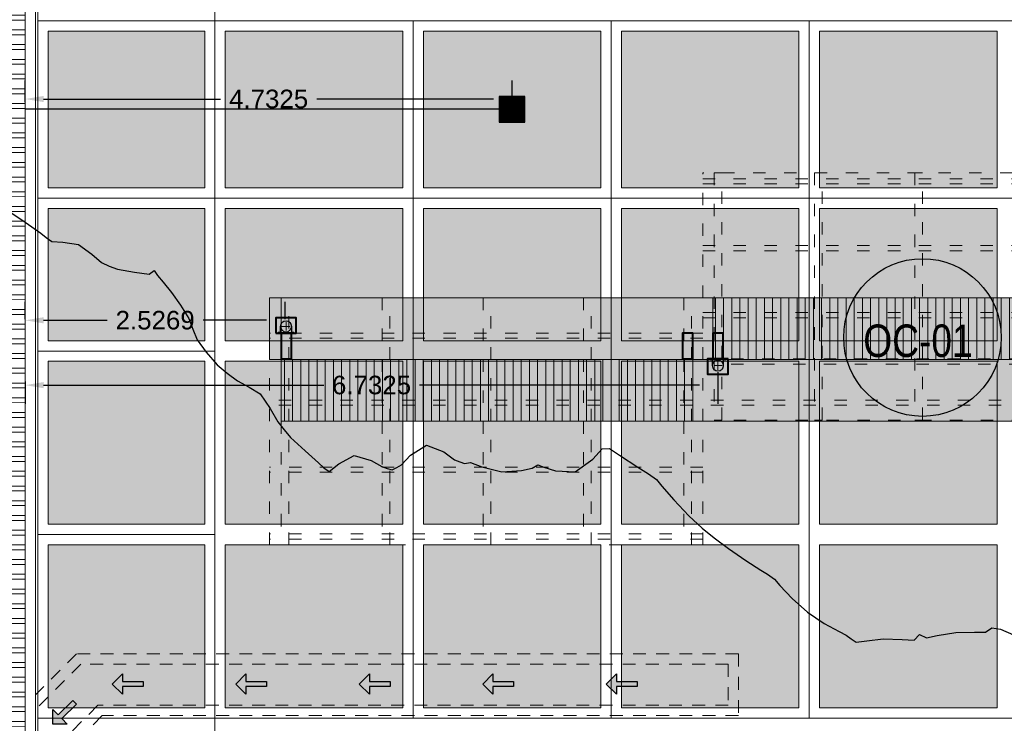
# Model space of a CAD drawing. Header units: millimetres. Extents: x -8931983 to 9630244, y 4 to 18563053.
# Tile 170 of 256: x 349116 to 349126, y 9281971 to 9281978. Entities that reach past the tile are written whole.
import ezdxf

# ---------------------------------------------------------------- set-up
doc = ezdxf.new("R2010")
doc.units = ezdxf.units.MM
doc.linetypes.add('01 nivel$0$HIDDEN2', pattern=[0.1875, 0.125, -0.0625])
doc.linetypes.add('ACAD_ISO03W100', pattern=[30, 12, -18])
for name, color, linetype, lineweight in [('.', 7, 'Continuous', 0), ('0_ CUNETAS', 151, 'Continuous', 5), ('13.-ALE_PRESENTACION', 7, 'Continuous', 0), ('CUNETAS', 5, 'Continuous', 0), ('LEST 02', 5, 'Continuous', 20), ('LMURO ALTO', 7, 'Continuous', 40), ('LPROYECCION', 7, 'ACAD_ISO03W100', 5), ('vereda', 254, 'Continuous', 5)]:
    doc.layers.add(name, color=color, linetype=linetype, lineweight=lineweight)
for name, color, linetype, lineweight, true_color in [('0_PISOS', 252, 'Continuous', 0, 0x8a8a8a), ('LHATCH', 254, 'Continuous', 5, 0xcfcfcf), ('PISO Cemento pulido', 254, 'Continuous', 5, 0xd1d1d1), ('T. ACHURADO-0.5', 8, 'Continuous', 5, 0x7d7d7d)]:
    doc.layers.add(name, color=color, linetype=linetype, lineweight=lineweight, true_color=true_color)
for name, color, linetype in [('C-ROAD-MARK', 212, 'Continuous'), ('C-TOPO', 7, 'Continuous'), ('Lineas', 7, 'Continuous'), ('manzanas', 2, 'Continuous')]:
    doc.layers.add(name, color=color, linetype=linetype)
doc.styles.add('Cota B', font='swissck.ttf')
doc.styles.get("Standard").update_dxf_attribs({"font": 'arial.ttf'})
doc.dimstyles.get("Standard").update_dxf_attribs({"dimtxt": 0.18, "dimasz": 0.18, "dimexe": 0.18, "dimexo": 0.0625, "dimgap": 0.09, "dimtad": 0, "dimtih": 1, "dimtoh": 1, "dimdec": 4, "dimzin": 0, "dimdsep": 46, "dimtxsty": 'Standard', "dimcen": 0.09, "dimadec": 0, "dimazin": 0, "dimtfac": 1, "dimtdec": 4, "dimtofl": 0, "dimtmove": 0, "dimatfit": 3, "dimfxl": 1, "dimtolj": 1, "dimtzin": 0, "dimarcsym": 0})

# ---------------------------------------------------------------- blocks, each defined once
blk = doc.blocks.new('topooooo')
at = {"layer": 'C-TOPO', "color": 252, "linetype": 'Continuous', "lineweight": 25, "true_color": 0x939598, "elevation": 2.117999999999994, "flags": 128}
blk.add_lwpolyline([(-138.5279999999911, -183.7107551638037), (-138.3499222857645, -183.6947593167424), (-138.163830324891, -183.678169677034), (-138.0951630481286, -183.6781618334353), (-138.0279999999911, -183.6738696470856), (-137.942279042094, -183.6090424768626), (-137.8117157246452, -183.5302842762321), (-137.6528516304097, -183.5199285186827), (-137.5279999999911, -183.5244511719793), (-137.4464525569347, -183.5032738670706), (-137.366942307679, -183.4750576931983), (-137.221577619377, -183.3900388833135), (-137.100009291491, -183.3140000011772), (-137.0840578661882, -183.2579421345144), (-137.0279999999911, -183.2729947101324), (-136.943727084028, -183.2884571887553), (-136.8185405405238, -183.3140000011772), (-136.6742691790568, -183.3526688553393), (-136.5279999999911, -183.4000000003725), (-136.4303264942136, -183.4560692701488), (-136.3321002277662, -183.5098997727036), (-136.1881922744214, -183.5459327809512), (-136.0279999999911, -183.5703868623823), (-135.9017569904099, -183.5741459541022), (-135.7757558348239, -183.5662441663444), (-135.6511246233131, -183.5394631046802), (-135.5279999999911, -183.5228607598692), (-135.3622909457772, -183.5693706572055), (-135.2205465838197, -183.6214534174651), (-135.1247239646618, -183.6436800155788), (-135.0279999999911, -183.6609135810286), (-134.836141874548, -183.6716748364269), (-134.6640103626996, -183.6779896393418), (-134.592776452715, -183.6819052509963), (-134.5279999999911, -183.6765654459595), (-134.5047084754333, -183.5604910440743), (-134.4410571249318, -183.400942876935), (-134.2822590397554, -183.3331629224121), (-134.1654345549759, -183.3140000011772), (-134.1150571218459, -183.2956279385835), (-134.0680152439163, -183.2739847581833), (-134.0460697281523, -183.2276045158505), (-134.0279999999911, -183.1779896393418), (-134.0223534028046, -183.0507331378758), (-133.9640782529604, -182.8779217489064), (-133.7915457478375, -182.8195880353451), (-133.6640103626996, -182.8140000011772), (-133.6098393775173, -182.7953252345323), (-133.5640082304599, -182.7779917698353), (-133.5279999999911, -182.7348144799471), (-133.415259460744, -182.6950390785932), (-133.2340063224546, -182.6079936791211), (-133.0965379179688, -182.4783733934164), (-133.0279999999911, -182.3944721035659), (-133.0080637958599, -182.3339362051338), (-132.9475278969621, -182.3140000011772), (-132.8389381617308, -182.2692515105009), (-132.6859159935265, -182.1560840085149), (-132.6327389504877, -181.9519421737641), (-132.6254334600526, -181.8140000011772), (-132.5729561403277, -181.769043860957), (-132.4568784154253, -181.7549510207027), (-132.2447964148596, -181.7310929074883), (-132.1241962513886, -181.7178037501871), (-132.0279999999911, -181.7096963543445), (-131.9479620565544, -181.7246068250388), (-131.7726207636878, -181.7548421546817), (-131.5621308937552, -181.7798691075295), (-131.3846290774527, -181.7892376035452), (-131.2346911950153, -181.7882205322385), (-131.0621308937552, -181.7798691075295), (-130.8582679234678, -181.7623071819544), (-130.6880399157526, -181.7410670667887), (-130.6116873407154, -181.7303126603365), (-130.5279999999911, -181.7253411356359), (-130.449513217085, -181.7373386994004), (-130.2768051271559, -181.7582829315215), (-130.0759723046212, -181.7660276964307), (-129.8820253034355, -181.7462724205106), (-129.7205086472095, -181.7157090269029), (-129.6433198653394, -181.6986801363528), (-129.5846493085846, -181.69558933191), (-129.5279999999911, -181.6886569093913), (-129.457475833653, -181.6129089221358), (-129.3460808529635, -181.4959191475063), (-129.2005857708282, -181.3837337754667), (-129.1049628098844, -181.3140000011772), (-129.1006829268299, -181.2413170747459), (-129.0279999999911, -181.2213383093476), (-128.9617876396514, -181.1389994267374), (-128.8412839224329, -181.0007160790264), (-128.703000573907, -180.8802123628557), (-128.6206616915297, -180.8140000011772), (-128.6006829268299, -180.7413170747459), (-128.5279999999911, -180.6974115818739), (-128.3937381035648, -180.6610439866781)], dxfattribs=at)
blk = doc.blocks.new('*U3826')
at = {"layer": '.', "lineweight": 30}
h = blk.add_hatch(color=1, dxfattribs=at)
h.dxf.hatch_style = 1
h.paths.add_polyline_path([(-0.0249999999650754, -0.0500000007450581), (-0.0999999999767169, -0.0500000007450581), (0, -0.150000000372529), (0.1000000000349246, -0.0500000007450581), (0.0250000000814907, -0.0500000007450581), (0.0250000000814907, 0.1499999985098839), (-0.0249999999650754, 0.1499999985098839)])
at = {"layer": '0_ CUNETAS', "color": 1, "lineweight": 30}
blk.add_lwpolyline([(-0.099999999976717, -0.0500000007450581), (-0.0249999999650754, -0.0500000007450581), (-0.0249999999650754, 0.1499999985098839), (0.0250000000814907, 0.1499999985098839), (0.0250000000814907, -0.0500000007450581), (0.1000000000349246, -0.0500000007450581), (0, -0.150000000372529)], close=True, dxfattribs=at)
blk = doc.blocks.new('*U3825')
at = {"layer": '0_ CUNETAS', "color": 0, "linetype": 'ByBlock', "lineweight": -2, "transparency": 16777216}
for p in [(3e-16, 4.799999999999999), (2e-16, 3.599999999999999), (1e-16, 2.399999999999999), (1e-16, 1.199999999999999), (0, 0)]:
    blk.add_blockref('*U3826', p, dxfattribs=at)
blk = doc.blocks.new('*U3867')
at = {"layer": '.', "lineweight": 30}
h = blk.add_hatch(color=1, dxfattribs=at)
h.dxf.hatch_style = 1
h.paths.add_polyline_path([(-0.0249999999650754, -0.0500000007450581), (-0.0999999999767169, -0.0500000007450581), (0, -0.150000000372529), (0.1000000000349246, -0.0500000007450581), (0.0250000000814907, -0.0500000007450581), (0.0250000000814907, 0.1499999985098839), (-0.0249999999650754, 0.1499999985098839)])
at = {"layer": '0_ CUNETAS', "color": 1, "lineweight": 30}
blk.add_lwpolyline([(-0.099999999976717, -0.0500000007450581), (-0.0249999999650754, -0.0500000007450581), (-0.0249999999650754, 0.1499999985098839), (0.0250000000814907, 0.1499999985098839), (0.0250000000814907, -0.0500000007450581), (0.1000000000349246, -0.0500000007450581), (0, -0.150000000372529)], close=True, dxfattribs=at)
blk = doc.blocks.new('*U3866')
at = {"layer": '0_ CUNETAS', "color": 0, "linetype": 'ByBlock', "lineweight": -2, "transparency": 16777216}
blk.add_blockref('*U3867', (0, 0), dxfattribs=at)
blk = doc.blocks.new('red drenaje')
at = {"layer": '0_ CUNETAS', "lineweight": 0}
h = blk.add_hatch(dxfattribs=at)
h.set_pattern_fill('ANSI32', color=256, scale=0.015, angle=135)
h.set_pattern_definition([(180, (7.209970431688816, 111.0331056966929), (0, -0.142875), []), (180, (7.162345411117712, 111.080730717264), (0, -0.142875), [])])
h.paths.add_polyline_path([(-34.72003029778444, 70.02810567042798), (-35.1200302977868, 70.02810567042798), (-35.12003029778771, 32.39097884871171), (-34.72003029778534, 32.55666427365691)])
for p, q in [((-34.72003029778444, 70.02810567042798), (-34.72003029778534, 32.55666427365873)), ((-34.62003029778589, 70.02810567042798), (-34.62003029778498, 32.59808562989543))]:
    blk.add_line(p, q, dxfattribs=at)
at = {"layer": '0_ CUNETAS', "linetype": '01 nivel$0$HIDDEN2', "lineweight": 0}
for p, q in [((-34.22003029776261, 53.53810589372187), (-34.62003029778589, 53.138105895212)), ((-27.78753038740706, 53.53810589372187), (-34.22003029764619, 53.53810589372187)), ((-27.78753038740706, 53.53810589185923), (-27.78753038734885, 52.93810589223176)), ((-34.17860894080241, 53.4381058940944), (-34.6200302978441, 52.99668453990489)), ((-27.88753038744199, 53.4381058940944), (-34.17860894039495, 53.4381058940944)), ((-27.88753038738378, 53.4381058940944), (-27.88753038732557, 53.03810589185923)), ((-34.01292352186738, 53.03810588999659), (-34.62003029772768, 52.43099911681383)), ((-27.88753038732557, 53.03810589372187), (-34.01292352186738, 53.03810588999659)), ((-33.97150216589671, 52.93810589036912), (-34.62003029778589, 52.28957775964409)), ((-27.78753038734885, 52.9381058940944), (-33.97150216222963, 52.93810589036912))]:
    blk.add_line(p, q, dxfattribs=at)
at = {"layer": '0_ CUNETAS', "lineweight": 0}
blk.add_lwpolyline([(-35.12003029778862, 70.02810567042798), (-34.72003029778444, 70.02810567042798), (-34.72003029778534, 32.55666427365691), (-35.12003029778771, 32.39097884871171), (-35.1200302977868, 70.02810567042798)], dxfattribs=at)
for name, p, rotation in [('*U3825', (-33.72378825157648, 53.24455910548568, 684.917766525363), 270.0000000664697), ('*U3866', (-34.34579832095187, 52.96200524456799), 315.0000000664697)]:
    blk.add_blockref(name, p, dxfattribs=dict(at, rotation=rotation))
blk = doc.blocks.new('ABRAZADERA CNALTA PLUVIAL')
for points in [[(0, 0.065000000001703), (0, 0.1050000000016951)], [(0, 0.065000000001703), (-0.0399999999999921, 0.065000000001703)], [(0, 0.065000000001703), (0, 0.025000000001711)], [(0, 0.065000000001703), (0.0399999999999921, 0.065000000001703)]]:
    blk.add_lwpolyline(points)
at = {"layer": 'LEST 02', "color": 250, "lineweight": 18}
blk.add_line((0.0645573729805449, 0.0080000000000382), (0.07321762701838, 0.0080000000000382), dxfattribs=at)
blk.add_lwpolyline([(0.0823874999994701, 0.0030000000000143), (0.0553874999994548, 0.0030000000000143), (0.0553874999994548, 0.0650000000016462, 0.4142135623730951), (-5.4e-13, 0.120387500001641, 0.4142135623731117), (-0.0553875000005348, 0.0650000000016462), (-0.0553875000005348, 0.0030000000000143), (-0.0823875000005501, 0.0030000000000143), (-0.0823875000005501, 0), (-0.0523875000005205, 0), (-0.0523875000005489, 0.0650000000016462, -0.9999999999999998), (0.0523875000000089, 0.065000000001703), (0.0523874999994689, 2.84e-14), (0.0823874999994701, 2.84e-14)], format="xyb", close=True, dxfattribs=at)
for points in [[(-0.0775477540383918, 0.0030000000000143), (-0.0775477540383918, 0.0080000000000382), (-0.07321762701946, 0.0080000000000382)], [(-0.0645573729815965, 0.0030000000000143), (-0.0645573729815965, 0.0080000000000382), (-0.07321762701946, 0.0080000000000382), (-0.07321762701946, 0.0030000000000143)], [(-0.0645573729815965, 0.0080000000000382), (-0.0602272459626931, 0.0080000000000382), (-0.0602272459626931, 0.0030000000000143)], [(0.0645573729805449, 0.0030000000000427), (0.0645573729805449, 0.0080000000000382), (0.0602272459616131, 0.0080000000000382), (0.0602272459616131, 0.0030000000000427)], [(0.0775477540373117, 0.0030000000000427), (0.0775477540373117, 0.0080000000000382), (0.07321762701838, 0.0080000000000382), (0.07321762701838, 0.0030000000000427)]]:
    blk.add_lwpolyline(points, dxfattribs=at)
at = {"layer": 'LEST 02'}
blk.add_circle((0, 0.065000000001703), 0.0523875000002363, dxfattribs=at)
blk = doc.blocks.new('falsaa1')
at = {"true_color": 0xffffff}
h = blk.add_hatch(color=7, dxfattribs=at)
h.dxf.hatch_style = 1
h.paths.add_polyline_path([(2294.534145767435, 1750.567845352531), (2294.534145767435, 1750.417845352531), (2294.734145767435, 1750.417845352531), (2294.734145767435, 1750.567845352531)])
at = {"layer": 'LMURO ALTO'}
blk.add_lwpolyline([(2294.534145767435, 1750.567845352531), (2294.734145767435, 1750.567845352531), (2294.734145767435, 1750.417845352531), (2294.534145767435, 1750.417845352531)], close=True, dxfattribs=at)
at = {"layer": 'LEST 02', "lineweight": 18, "rotation": 180}
blk.add_blockref('ABRAZADERA CNALTA PLUVIAL', (2294.634145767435, 1750.567845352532), dxfattribs=at)
blk = doc.blocks.new('GHDDDHFHD')
at = {"layer": '.'}
h = blk.add_hatch(color=256, dxfattribs=at)
h.set_gradient(color1=(199, 200, 202), color2=(199, 200, 202))
h.paths.add_polyline_path([(-145.9703801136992, 3.385431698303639), (-145.9703801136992, 2.785431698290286), (-141.9703801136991, 2.785431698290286), (-141.9703801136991, 3.385431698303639)])
h = blk.add_hatch(color=256, dxfattribs=at)
h.set_gradient(color1=(215, 235, 210), color2=(215, 235, 210))
h.paths.add_polyline_path([(-137.550380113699, 2.785431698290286), (-137.550380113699, 3.385431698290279), (-141.9703801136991, 3.385431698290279), (-141.9703801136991, 2.785431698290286)])
h = blk.add_hatch(color=256, dxfattribs=at)
h.set_gradient(color1=(215, 235, 210), color2=(215, 235, 210))
h.paths.add_polyline_path([(-141.7753801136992, 2.185431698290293), (-141.7753801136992, 2.785431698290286), (-146.0828801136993, 2.785431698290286), (-146.0828801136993, 2.185431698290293)])
h = blk.add_hatch(color=256, dxfattribs=at)
h.set_gradient(color1=(99, 100, 102), color2=(99, 100, 102))
h.paths.add_polyline_path([(-145.9703801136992, 2.52910270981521), (-145.8703801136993, 2.52910270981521), (-145.8703801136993, 2.77910270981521), (-145.9703801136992, 2.77910270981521)])
h = blk.add_hatch(color=256, dxfattribs=at)
h.set_gradient(color1=(99, 100, 102), color2=(99, 100, 102))
h.paths.add_polyline_path([(-142.0703801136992, 2.52910270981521), (-141.9703801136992, 2.52910270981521), (-141.9703801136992, 2.77910270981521), (-142.0703801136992, 2.77910270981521)])
h = blk.add_hatch(color=256, dxfattribs=at)
h.set_gradient(color1=(199, 200, 202), color2=(199, 200, 202))
h.paths.add_polyline_path([(-141.7753801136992, 2.785431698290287), (-141.7753801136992, 2.185431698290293), (-137.7216633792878, 2.185431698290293), (-137.7216633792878, 2.785431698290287)])
h = blk.add_hatch(color=256, dxfattribs=at)
h.set_gradient(color1=(99, 100, 102), color2=(99, 100, 102))
h.paths.add_polyline_path([(-141.7753801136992, 2.52910270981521), (-141.6753801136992, 2.52910270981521), (-141.6753801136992, 2.77910270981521), (-141.7753801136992, 2.77910270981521)])
at = {"layer": 'LHATCH', "true_color": 0x939598}
h = blk.add_hatch(dxfattribs=at)
h.set_pattern_fill('ANSI31', color=252, scale=0.025, angle=45, style=0)
h.set_pattern_definition([(90, (-144.3423144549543, -0.5394943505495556), (-0.079375, 0), [])])
h.paths.add_polyline_path([(-141.9703801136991, 3.385431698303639), (-145.9703801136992, 3.385431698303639), (-145.9703801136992, 2.785431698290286), (-141.9703801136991, 2.785431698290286)])
h = blk.add_hatch(dxfattribs=at)
h.set_pattern_fill('ANSI31', color=252, scale=0.025, angle=45, style=0)
h.set_pattern_definition([(90, (-149.9171874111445, 0.272440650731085), (-0.079375, 0), [])])
h.paths.add_polyline_path([(-137.7216633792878, 2.785431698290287), (-141.7753801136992, 2.785431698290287), (-141.7753801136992, 2.185431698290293), (-137.7216633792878, 2.185431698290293)])
at = {"layer": 'LHATCH', "color": 252, "true_color": 0x939598}
for points in [[(-141.9703801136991, 2.785431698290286), (-145.9703801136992, 2.785431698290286), (-145.9703801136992, 3.385431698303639), (-141.9703801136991, 3.385431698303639)], [(-141.9703801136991, 2.785431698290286), (-137.550380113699, 2.785431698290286), (-137.550380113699, 3.385431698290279), (-141.9703801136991, 3.385431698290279)], [(-146.0828801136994, 2.185431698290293), (-141.7753801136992, 2.185431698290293), (-141.7753801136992, 2.785431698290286), (-146.0828801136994, 2.785431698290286)], [(-141.7753801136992, 2.785431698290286), (-137.7216633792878, 2.785431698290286), (-137.7216633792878, 2.185431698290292), (-141.7753801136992, 2.185431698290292)]]:
    blk.add_lwpolyline(points, close=True, dxfattribs=at)
at = {"layer": 'LMURO ALTO'}
for points in [[(-145.9703801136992, 2.77910270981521), (-145.8703801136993, 2.77910270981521), (-145.8703801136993, 2.52910270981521), (-145.9703801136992, 2.52910270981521), (-145.9703801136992, 2.77910270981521)], [(-142.0703801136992, 2.77910270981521), (-141.9703801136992, 2.77910270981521), (-141.9703801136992, 2.52910270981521), (-142.0703801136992, 2.52910270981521), (-142.0703801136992, 2.77910270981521)], [(-141.6753801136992, 2.52910270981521), (-141.7753801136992, 2.52910270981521), (-141.7753801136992, 2.77910270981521), (-141.6753801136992, 2.77910270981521), (-141.6753801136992, 2.52910270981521)]]:
    blk.add_lwpolyline(points, dxfattribs=at)
at = {"layer": 'LPROYECCION', "color": 252, "ltscale": 0.01, "true_color": 0x939598}
for p, q in [((-146.0828801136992, 4.585431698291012), (-146.0828801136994, 2.185431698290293)), ((-146.0828801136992, 4.585431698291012), (-141.8728801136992, 4.585431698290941)), ((-141.8728801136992, 4.585431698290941), (-141.8728801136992, 0.9727737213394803)), ((-137.8503801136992, 3.372773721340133), (-141.7628801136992, 3.372773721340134)), ((-141.9828801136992, 2.185431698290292), (-146.0828801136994, 2.185431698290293)), ((-137.6628801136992, 0.9727737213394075), (-141.8728801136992, 0.9727737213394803))]:
    blk.add_line(p, q, dxfattribs=at)
for points in [[(-141.8728801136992, 4.529102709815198), (-146.0828801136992, 4.529102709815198)], [(-141.8728801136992, 4.479102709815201), (-146.0828801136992, 4.479102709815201)], [(-141.8728801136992, 3.879102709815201), (-146.0828801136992, 3.879102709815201)], [(-141.8728801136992, 3.829102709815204), (-146.0828801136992, 3.829102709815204)], [(-133.8728801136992, 3.229102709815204), (-146.0828801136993, 3.229102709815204)], [(-133.8728801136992, 3.179102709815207), (-146.0828801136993, 3.179102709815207)], [(-137.8753801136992, 2.829102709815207), (-141.6753801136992, 2.829102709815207)], [(-137.8753801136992, 2.77910270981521), (-141.6753801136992, 2.77910270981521)], [(-141.8728801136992, 2.579102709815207), (-146.0828801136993, 2.579102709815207)], [(-141.8728801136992, 2.52910270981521), (-146.0828801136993, 2.52910270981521)], [(-141.8728801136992, 2.379102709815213), (-137.6628801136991, 2.379102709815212)], [(-141.8728801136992, 2.329102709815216), (-137.6628801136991, 2.329102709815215)], [(-141.8728801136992, 1.729102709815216), (-137.6628801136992, 1.729102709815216)], [(-141.8728801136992, 1.679102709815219), (-137.6628801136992, 1.679102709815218)], [(-141.8728801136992, 1.07910270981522), (-137.6628801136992, 1.079102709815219)], [(-141.8728801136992, 1.029102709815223), (-137.6628801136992, 1.029102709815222)]]:
    blk.add_lwpolyline(points, dxfattribs=at)
for points in [[(-145.8953801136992, 4.585431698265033), (-145.8953801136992, 2.185431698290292), (-145.9703801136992, 2.185431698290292), (-145.9703801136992, 4.585431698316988)], [(-144.9141301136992, 4.585431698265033), (-144.9141301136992, 2.185431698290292), (-144.9891301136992, 2.185431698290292), (-144.9891301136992, 4.585431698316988)], [(-143.9328801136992, 4.585431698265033), (-143.9328801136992, 2.185431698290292), (-144.0078801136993, 2.185431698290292), (-144.0078801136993, 4.585431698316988)], [(-142.9578801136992, 4.585431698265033), (-142.9578801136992, 2.185431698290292), (-143.0328801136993, 2.185431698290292), (-143.0328801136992, 4.585431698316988)], [(-141.9828801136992, 4.585431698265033), (-141.9828801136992, 2.185431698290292), (-142.0578801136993, 2.185431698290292), (-142.0578801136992, 4.585431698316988)], [(-141.7628801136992, 0.9727737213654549), (-141.7628801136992, 3.372773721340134), (-141.6878801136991, 3.372773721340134), (-141.6878801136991, 0.9727737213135)], [(-140.7878801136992, 0.9727737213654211), (-140.7878801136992, 3.372773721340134), (-140.7128801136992, 3.372773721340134), (-140.7128801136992, 0.9727737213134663)], [(-139.8128801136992, 0.9727737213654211), (-139.8128801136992, 3.372773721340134), (-139.7378801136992, 3.372773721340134), (-139.7378801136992, 0.9727737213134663)]]:
    blk.add_lwpolyline(points, close=True, dxfattribs=at)
at = {"layer": 'T. ACHURADO-0.5'}
for p, q in [((-145.9703801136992, 3.38543169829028), (-141.7204544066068, 3.385431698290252)), ((-145.9703801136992, 3.38543169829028), (-145.9703801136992, 2.185431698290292)), ((-145.9703801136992, 2.785431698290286), (-141.9703801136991, 2.785431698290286)), ((-141.1252032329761, 2.785431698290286), (-137.9703801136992, 2.785431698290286)), ((-141.3751289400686, 2.185431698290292), (-145.9703801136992, 2.185431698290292))]:
    blk.add_line(p, q, dxfattribs=at)
at = {"layer": 'manzanas', "rotation": 180}
blk.add_blockref('falsaa1', (2152.908765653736, 1753.346948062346), dxfattribs=at)
at = {"layer": 'manzanas'}
blk.add_blockref('falsaa1', (-2440.556913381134, -1748.038742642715), dxfattribs=at)
blk = doc.blocks.new('SUMIIIDERR')
at = {"layer": '.', "lineweight": 25}
h = blk.add_hatch(color=1, dxfattribs=at)
h.dxf.hatch_style = 1
h.set_gradient(color1=(99, 100, 102), color2=(147, 149, 152), name='INVCYLINDER')
h.paths.add_polyline_path([(-0.1249999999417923, -0.1325000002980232), (0.1250000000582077, -0.1325000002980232), (0.1250000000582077, 0.1174999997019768), (-0.1249999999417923, 0.1174999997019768)])
h = blk.add_hatch(color=9, dxfattribs=at)
h.dxf.hatch_style = 1
h.paths.add_polyline_path([(0.120000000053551, 0.1124999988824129), (-0.1199999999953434, 0.1124999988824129), (-0.1199999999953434, 0.1049999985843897), (0.120000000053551, 0.1049999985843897)])
h.paths.add_polyline_path([(0.120000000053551, 0.099999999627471), (-0.1199999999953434, 0.099999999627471), (-0.1199999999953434, 0.0949999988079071), (0.120000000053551, 0.0949999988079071)])
h.paths.add_polyline_path([(0.120000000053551, 0.0899999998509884), (-0.1199999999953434, 0.0899999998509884), (-0.1199999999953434, 0.0849999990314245), (0.120000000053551, 0.0849999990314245)])
h.paths.add_polyline_path([(0.120000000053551, 0.0800000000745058), (-0.1199999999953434, 0.0800000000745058), (-0.1199999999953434, 0.074999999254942), (0.120000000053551, 0.074999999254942)])
h.paths.add_polyline_path([(0.120000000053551, 0.0700000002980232), (-0.1199999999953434, 0.0700000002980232), (-0.1199999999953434, 0.0649999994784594), (0.120000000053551, 0.0649999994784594)])
h.paths.add_polyline_path([(0.120000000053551, 0.0599999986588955), (-0.1199999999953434, 0.0599999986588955), (-0.1199999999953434, 0.0549999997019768), (0.120000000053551, 0.0549999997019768)])
h.paths.add_polyline_path([(0.120000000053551, 0.0499999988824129), (-0.1199999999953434, 0.0499999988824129), (-0.1199999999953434, 0.0449999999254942), (0.120000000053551, 0.0449999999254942)])
h.paths.add_polyline_path([(0.120000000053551, 0.0399999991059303), (-0.1199999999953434, 0.0399999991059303), (-0.1199999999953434, 0.0350000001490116), (0.120000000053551, 0.0350000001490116)])
h.paths.add_polyline_path([(0.120000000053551, 0.0299999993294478), (-0.1199999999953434, 0.0299999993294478), (-0.1199999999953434, 0.0249999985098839), (0.120000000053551, 0.0249999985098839)])
h.paths.add_polyline_path([(0.120000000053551, 0.0199999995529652), (-0.1199999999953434, 0.0199999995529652), (-0.1199999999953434, 0.0149999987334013), (0.120000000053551, 0.0149999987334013)])
h.paths.add_polyline_path([(0.120000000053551, 0.0099999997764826), (-0.1199999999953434, 0.0099999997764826), (-0.1199999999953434, 0.0049999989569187), (0.120000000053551, 0.0049999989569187)])
h.paths.add_polyline_path([(0.120000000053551, 0), (-0.1199999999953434, 0), (-0.1199999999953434, -0.0050000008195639), (0.120000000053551, -0.0050000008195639)])
h.paths.add_polyline_path([(0.120000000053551, -0.0099999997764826), (-0.1199999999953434, -0.0099999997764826), (-0.1199999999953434, -0.0150000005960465), (0.120000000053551, -0.0150000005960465)])
h.paths.add_polyline_path([(0.120000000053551, -0.0200000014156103), (-0.1199999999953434, -0.0200000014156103), (-0.1199999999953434, -0.025000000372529), (0.120000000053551, -0.025000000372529)])
h.paths.add_polyline_path([(0.120000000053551, -0.0300000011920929), (-0.1199999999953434, -0.0300000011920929), (-0.1199999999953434, -0.0350000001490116), (0.120000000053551, -0.0350000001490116)])
h.paths.add_polyline_path([(0.120000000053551, -0.0400000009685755), (-0.1199999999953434, -0.0400000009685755), (-0.1199999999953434, -0.0449999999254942), (0.120000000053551, -0.0449999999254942)])
h.paths.add_polyline_path([(0.120000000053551, -0.0500000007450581), (-0.1199999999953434, -0.0500000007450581), (-0.1199999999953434, -0.0549999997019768), (0.120000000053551, -0.0549999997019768)])
h.paths.add_polyline_path([(0.120000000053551, -0.0600000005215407), (-0.1199999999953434, -0.0600000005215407), (-0.1199999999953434, -0.0650000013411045), (0.120000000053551, -0.0650000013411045)])
h.paths.add_polyline_path([(0.120000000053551, -0.0700000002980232), (-0.1199999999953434, -0.0700000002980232), (-0.1199999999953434, -0.0750000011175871), (0.120000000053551, -0.0750000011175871)])
h.paths.add_polyline_path([(0.120000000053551, -0.0800000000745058), (-0.1199999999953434, -0.0800000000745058), (-0.1199999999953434, -0.0850000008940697), (0.120000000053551, -0.0850000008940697)])
h.paths.add_polyline_path([(0.120000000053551, -0.0899999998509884), (-0.1199999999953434, -0.0899999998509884), (-0.1199999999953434, -0.0950000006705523), (0.120000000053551, -0.0950000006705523)])
h.paths.add_polyline_path([(0.120000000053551, -0.1000000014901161), (-0.1199999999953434, -0.1000000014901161), (-0.1199999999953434, -0.1050000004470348), (0.120000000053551, -0.1050000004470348)])
h.paths.add_polyline_path([(0.120000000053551, -0.1100000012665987), (-0.1199999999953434, -0.1100000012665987), (-0.1199999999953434, -0.1150000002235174), (0.120000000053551, -0.1150000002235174)])
h.paths.add_polyline_path([(0.120000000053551, -0.1200000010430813), (-0.1199999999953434, -0.1200000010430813), (-0.1199999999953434, -0.1275000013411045), (0.120000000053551, -0.1275000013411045)])
at = {"layer": 'C-ROAD-MARK', "color": 18, "lineweight": 25, "true_color": 0x000000}
for points in [[(0.1250000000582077, 0.1174999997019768), (-0.1249999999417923, 0.1174999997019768), (-0.1249999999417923, -0.1325000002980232), (0.1250000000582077, -0.1325000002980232)], [(0.120000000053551, 0.1124999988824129), (-0.1199999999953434, 0.1124999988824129), (-0.1199999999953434, -0.1275000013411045), (0.120000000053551, -0.1275000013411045)], [(-0.1199999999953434, 0.1049999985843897), (0.120000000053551, 0.1049999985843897), (0.120000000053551, 0.099999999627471), (-0.1199999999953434, 0.099999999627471)], [(-0.1199999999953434, 0.0949999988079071), (0.120000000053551, 0.0949999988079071), (0.120000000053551, 0.0899999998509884), (-0.1199999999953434, 0.0899999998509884)], [(-0.1199999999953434, 0.0849999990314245), (0.120000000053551, 0.0849999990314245), (0.120000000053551, 0.0800000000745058), (-0.1199999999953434, 0.0800000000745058)], [(-0.1199999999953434, 0.074999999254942), (0.120000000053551, 0.074999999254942), (0.120000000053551, 0.0700000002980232), (-0.1199999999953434, 0.0700000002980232)], [(-0.1199999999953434, 0.0649999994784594), (0.120000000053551, 0.0649999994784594), (0.120000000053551, 0.0599999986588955), (-0.1199999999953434, 0.0599999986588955)], [(-0.1199999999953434, 0.0549999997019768), (0.120000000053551, 0.0549999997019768), (0.120000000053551, 0.0499999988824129), (-0.1199999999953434, 0.0499999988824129)], [(-0.1199999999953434, 0.0449999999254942), (0.120000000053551, 0.0449999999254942), (0.120000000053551, 0.0399999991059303), (-0.1199999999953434, 0.0399999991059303)], [(-0.1199999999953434, 0.0350000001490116), (0.120000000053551, 0.0350000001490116), (0.120000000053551, 0.0299999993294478), (-0.1199999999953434, 0.0299999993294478)], [(-0.1199999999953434, 0.0249999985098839), (0.120000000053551, 0.0249999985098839), (0.120000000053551, 0.0199999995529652), (-0.1199999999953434, 0.0199999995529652)], [(-0.1199999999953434, 0.0149999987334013), (0.120000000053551, 0.0149999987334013), (0.120000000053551, 0.0099999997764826), (-0.1199999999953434, 0.0099999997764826)], [(-0.1199999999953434, 0.0049999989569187), (0.120000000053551, 0.0049999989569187), (0.120000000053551, 0), (-0.1199999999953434, 0)], [(-0.1199999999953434, -0.0050000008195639), (0.120000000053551, -0.0050000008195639), (0.120000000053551, -0.0099999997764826), (-0.1199999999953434, -0.0099999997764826)], [(-0.1199999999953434, -0.0150000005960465), (0.120000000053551, -0.0150000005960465), (0.120000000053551, -0.0200000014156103), (-0.1199999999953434, -0.0200000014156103)], [(-0.1199999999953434, -0.025000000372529), (0.120000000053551, -0.025000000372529), (0.120000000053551, -0.0300000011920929), (-0.1199999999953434, -0.0300000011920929)], [(-0.1199999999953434, -0.0350000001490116), (0.120000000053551, -0.0350000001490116), (0.120000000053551, -0.0400000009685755), (-0.1199999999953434, -0.0400000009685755)], [(-0.1199999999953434, -0.0449999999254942), (0.120000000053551, -0.0449999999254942), (0.120000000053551, -0.0500000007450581), (-0.1199999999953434, -0.0500000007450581)], [(-0.1199999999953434, -0.0549999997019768), (0.120000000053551, -0.0549999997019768), (0.120000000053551, -0.0600000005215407), (-0.1199999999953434, -0.0600000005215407)], [(-0.1199999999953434, -0.0650000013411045), (0.120000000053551, -0.0650000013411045), (0.120000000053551, -0.0700000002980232), (-0.1199999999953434, -0.0700000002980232)], [(-0.1199999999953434, -0.0750000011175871), (0.120000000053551, -0.0750000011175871), (0.120000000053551, -0.0800000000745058), (-0.1199999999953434, -0.0800000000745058)], [(-0.1199999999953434, -0.0850000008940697), (0.120000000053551, -0.0850000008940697), (0.120000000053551, -0.0899999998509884), (-0.1199999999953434, -0.0899999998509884)], [(-0.1199999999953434, -0.0950000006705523), (0.120000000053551, -0.0950000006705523), (0.120000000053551, -0.1000000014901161), (-0.1199999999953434, -0.1000000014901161)], [(-0.1199999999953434, -0.1050000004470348), (0.120000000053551, -0.1050000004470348), (0.120000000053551, -0.1100000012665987), (-0.1199999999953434, -0.1100000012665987)], [(-0.1199999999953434, -0.1150000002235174), (0.120000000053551, -0.1150000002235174), (0.120000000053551, -0.1200000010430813), (-0.1199999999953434, -0.1200000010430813)]]:
    blk.add_lwpolyline(points, close=True, dxfattribs=at)
blk = doc.blocks.new('*D3717')
at = {"layer": 'Defpoints', "color": 0, "lineweight": 30, "transparency": 16777216}
for p in [(349116.3146656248, 9281976.926611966), (349116.3146656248, 9281976.834497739), (349121.0471656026, 9281976.834497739)]:
    blk.add_point(p, dxfattribs=at)
at = {"layer": 'Lineas', "color": 0, "lineweight": -2, "transparency": 16777216}
for p, q in [((349116.3146656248, 9281976.89699774), (349116.3146656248, 9281977.106611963)), ((349121.0471656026, 9281976.89699774), (349121.0471656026, 9281977.106611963)), ((349116.4946656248, 9281976.926611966), (349118.2129892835, 9281976.926611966)), ((349120.8671656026, 9281976.926611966), (349119.1488419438, 9281976.926611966))]:
    blk.add_line(p, q, dxfattribs=at)
at = {"layer": 'Lineas', "color": 0, "lineweight": 30, "transparency": 16777216}
for points in [[(349116.4946656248, 9281976.956611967), (349116.4946656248, 9281976.896611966), (349116.3146656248, 9281976.926611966)], [(349120.8671656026, 9281976.956611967), (349120.8671656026, 9281976.896611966), (349121.0471656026, 9281976.926611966)]]:
    blk.add_solid(points, dxfattribs=at)
at = {"layer": 'Lineas', "color": 0, "lineweight": 30, "transparency": 16777216, "insert": (349118.6809156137, 9281976.926611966), "char_height": 0.18, "attachment_point": 5}
blk.add_mtext('\\A1;4.7325', dxfattribs=at)
blk = doc.blocks.new('*D3719')
at = {"layer": 'Defpoints', "color": 0, "lineweight": 30, "transparency": 16777216}
for p in [(349116.3146656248, 9281974.778048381), (349116.3146656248, 9281974.725680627), (349118.8415561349, 9281974.725680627)]:
    blk.add_point(p, dxfattribs=at)
at = {"layer": 'Lineas', "color": 0, "lineweight": -2, "transparency": 16777216}
for p, q in [((349116.3146656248, 9281974.788180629), (349116.3146656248, 9281974.95804838)), ((349118.8415561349, 9281974.788180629), (349118.8415561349, 9281974.95804838)), ((349116.4946656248, 9281974.778048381), (349117.1127629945, 9281974.778048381)), ((349118.661556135, 9281974.778048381), (349118.0434587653, 9281974.778048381))]:
    blk.add_line(p, q, dxfattribs=at)
at = {"layer": 'Lineas', "color": 0, "lineweight": 30, "transparency": 16777216}
for points in [[(349116.4946656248, 9281974.80804838), (349116.4946656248, 9281974.748048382), (349116.3146656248, 9281974.778048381)], [(349118.661556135, 9281974.80804838), (349118.661556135, 9281974.748048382), (349118.8415561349, 9281974.778048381)]]:
    blk.add_solid(points, dxfattribs=at)
at = {"layer": 'Lineas', "color": 0, "lineweight": 30, "transparency": 16777216, "insert": (349117.5781108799, 9281974.778048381), "char_height": 0.18, "attachment_point": 5}
blk.add_mtext('\\A1;2.5269', dxfattribs=at)
blk = doc.blocks.new('*D3720')
at = {"layer": 'Defpoints', "color": 0, "lineweight": 30, "transparency": 16777216}
for p in [(349123.0471655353, 9281974.338326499), (349116.3146656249, 9281974.246199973), (349116.3146656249, 9281974.148335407)]:
    blk.add_point(p, dxfattribs=at)
at = {"layer": 'Lineas', "color": 0, "lineweight": -2, "transparency": 16777216}
for p, q in [((349123.0471655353, 9281974.275826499), (349123.0471655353, 9281973.968335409)), ((349116.3146656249, 9281974.183699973), (349116.3146656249, 9281973.968335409)), ((349116.4946656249, 9281974.148335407), (349119.2161202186, 9281974.148335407)), ((349122.8671655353, 9281974.148335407), (349120.1457109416, 9281974.148335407))]:
    blk.add_line(p, q, dxfattribs=at)
at = {"layer": 'Lineas', "color": 0, "lineweight": 30, "transparency": 16777216}
for points in [[(349116.4946656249, 9281974.178335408), (349116.4946656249, 9281974.11833541), (349116.3146656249, 9281974.148335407)], [(349122.8671655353, 9281974.178335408), (349122.8671655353, 9281974.11833541), (349123.0471655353, 9281974.148335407)]]:
    blk.add_solid(points, dxfattribs=at)
at = {"layer": 'Lineas', "color": 0, "lineweight": 30, "transparency": 16777216, "insert": (349119.6809155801, 9281974.148335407), "char_height": 0.18, "attachment_point": 5}
blk.add_mtext('\\A1;6.7325', dxfattribs=at)

msp = doc.modelspace()

# ---------------------------------------------------------------- hatches: boundary and pattern name
at = {"true_color": 0xff7e1c}
h = msp.add_hatch(color=30, dxfattribs=at)
h.dxf.hatch_style = 1
h.paths.add_polyline_path([(349125.8003415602, 9281974.610496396, 1), (349124.2689895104, 9281974.610496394, 1)])
h.paths.add_polyline_path([(349124.3300161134, 9281974.23106896), (349125.7115161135, 9281974.231068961), (349125.7115161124, 9281974.890728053), (349124.3300161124, 9281974.89072805)], flags=25)
at = {"layer": 'PISO Cemento pulido', "true_color": 0xdfe0e1, "transparency": 33554610}
for points in [[(349118.0596656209, 9281977.584497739), (349116.5396656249, 9281977.584497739), (349116.5396656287, 9281976.064497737), (349118.059665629, 9281976.064497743)], [(349119.9846656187, 9281977.584497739), (349118.2596656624, 9281977.584497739), (349118.2596656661, 9281976.064497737), (349119.9846656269, 9281976.064497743)], [(349121.9096655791, 9281977.584497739), (349120.1846656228, 9281977.584497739), (349120.1846656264, 9281976.064497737), (349121.9096655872, 9281976.064497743)], [(349123.8346655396, 9281977.584497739), (349122.1096655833, 9281977.584497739), (349122.109665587, 9281976.064497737), (349123.8346655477, 9281976.064497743)], [(349125.7596655, 9281977.584497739), (349124.0346655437, 9281977.584497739), (349124.0346655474, 9281976.064497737), (349125.7596655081, 9281976.064497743)], [(349118.0596656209, 9281975.864497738), (349116.5396656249, 9281975.864497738), (349116.539665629, 9281974.57950243), (349118.0596656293, 9281974.579502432)], [(349119.9846656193, 9281975.864497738), (349118.2596656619, 9281975.864497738), (349118.2596656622, 9281974.579502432), (349119.9846656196, 9281974.579502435)], [(349121.9096655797, 9281975.864497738), (349120.1846656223, 9281975.864497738), (349120.1846656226, 9281974.579502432), (349121.90966558, 9281974.579502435)], [(349123.8346655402, 9281975.864497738), (349122.1096655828, 9281975.864497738), (349122.1096655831, 9281974.579502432), (349123.8346655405, 9281974.579502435)], [(349125.7596655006, 9281975.864497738), (349124.0346655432, 9281975.864497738), (349124.0346655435, 9281974.579502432), (349125.7596655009, 9281974.579502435)], [(349118.059665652, 9281974.379492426), (349116.5396656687, 9281974.379492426), (349116.5396656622, 9281972.796997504), (349118.0596656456, 9281972.79699751)], [(349119.984665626, 9281974.379492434), (349118.2596656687, 9281974.379492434), (349118.2596656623, 9281972.796997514), (349119.9846656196, 9281972.796997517)], [(349121.9096655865, 9281974.379492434), (349120.1846656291, 9281974.379492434), (349120.1846656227, 9281972.796997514), (349121.90966558, 9281972.796997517)], [(349123.8346655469, 9281974.379492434), (349122.1096655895, 9281974.379492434), (349122.1096655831, 9281972.796997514), (349123.8346655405, 9281972.796997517)], [(349125.7596655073, 9281974.379492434), (349124.0346655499, 9281974.379492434), (349124.0346655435, 9281972.796997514), (349125.7596655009, 9281972.796997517)], [(349118.059665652, 9281972.596997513), (349116.5396656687, 9281972.596997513), (349116.5396656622, 9281971.01450259), (349118.0596656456, 9281971.014502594)], [(349119.984665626, 9281972.596997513), (349118.2596656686, 9281972.596997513), (349118.2596656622, 9281971.01450259), (349119.9846656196, 9281971.014502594)], [(349121.9096655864, 9281972.596997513), (349120.184665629, 9281972.596997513), (349120.1846656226, 9281971.01450259), (349121.90966558, 9281971.014502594)], [(349123.8346655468, 9281972.596997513), (349122.1096655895, 9281972.596997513), (349122.1096655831, 9281971.01450259), (349123.8346655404, 9281971.014502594)], [(349125.7596655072, 9281972.596997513), (349124.0346655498, 9281972.596997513), (349124.0346655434, 9281971.01450259), (349125.7596655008, 9281971.014502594)]]:
    msp.add_hatch(color=254, dxfattribs=at).paths.add_polyline_path(points)

# ---------------------------------------------------------------- linework, layer by layer
at = {"color": 6, "lineweight": 30}
msp.add_line((349120.9221656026, 9281976.826997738), (349116.3146656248, 9281976.826997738), dxfattribs=at)
msp.add_circle((349125.0346655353, 9281974.610496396), 0.7656760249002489)
at = {"layer": '0_PISOS'}
for points in [[(349116.5396656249, 9281976.064497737), (349116.5396656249, 9281977.584497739), (349118.0596656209, 9281977.584497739), (349118.059665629, 9281976.064497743)], [(349118.2596656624, 9281976.064497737), (349118.2596656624, 9281977.584497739), (349119.9846656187, 9281977.584497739), (349119.9846656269, 9281976.064497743)], [(349120.1846656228, 9281976.064497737), (349120.1846656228, 9281977.584497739), (349121.9096655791, 9281977.584497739), (349121.9096655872, 9281976.064497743)], [(349122.1096655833, 9281976.064497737), (349122.1096655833, 9281977.584497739), (349123.8346655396, 9281977.584497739), (349123.8346655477, 9281976.064497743)], [(349124.0346655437, 9281976.064497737), (349124.0346655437, 9281977.584497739), (349125.7596655, 9281977.584497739), (349125.7596655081, 9281976.064497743)], [(349116.5396656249, 9281974.57950243), (349116.5396656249, 9281975.864497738), (349118.0596656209, 9281975.864497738), (349118.059665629, 9281974.579502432)], [(349118.2596656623, 9281974.579502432), (349118.2596656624, 9281975.864497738), (349119.9846656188, 9281975.864497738), (349119.9846656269, 9281974.579502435)], [(349120.1846656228, 9281974.579502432), (349120.1846656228, 9281975.864497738), (349121.9096655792, 9281975.864497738), (349121.9096655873, 9281974.579502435)], [(349122.1096655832, 9281974.579502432), (349122.1096655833, 9281975.864497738), (349123.8346655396, 9281975.864497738), (349123.8346655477, 9281974.579502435)], [(349124.0346655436, 9281974.579502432), (349124.0346655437, 9281975.864497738), (349125.7596655, 9281975.864497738), (349125.7596655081, 9281974.579502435)], [(349116.5396656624, 9281972.796997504), (349116.5396656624, 9281974.379492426), (349118.0596656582, 9281974.379492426), (349118.0596656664, 9281972.79699751)], [(349118.2596656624, 9281972.796997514), (349118.2596656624, 9281974.379492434), (349119.9846656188, 9281974.379492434), (349119.9846656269, 9281972.796997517)], [(349120.1846656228, 9281972.796997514), (349120.1846656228, 9281974.379492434), (349121.9096655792, 9281974.379492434), (349121.9096655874, 9281972.796997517)], [(349122.1096655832, 9281972.796997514), (349122.1096655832, 9281974.379492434), (349123.8346655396, 9281974.379492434), (349123.8346655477, 9281972.796997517)], [(349124.0346655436, 9281972.796997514), (349124.0346655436, 9281974.379492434), (349125.7596655, 9281974.379492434), (349125.7596655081, 9281972.796997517)], [(349116.5396656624, 9281971.01450259), (349116.5396656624, 9281972.596997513), (349118.0596656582, 9281972.596997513), (349118.0596656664, 9281971.014502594)], [(349118.2596656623, 9281971.01450259), (349118.2596656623, 9281972.596997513), (349119.9846656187, 9281972.596997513), (349119.9846656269, 9281971.014502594)], [(349120.1846656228, 9281971.01450259), (349120.1846656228, 9281972.596997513), (349121.9096655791, 9281972.596997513), (349121.9096655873, 9281971.014502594)], [(349122.1096655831, 9281971.01450259), (349122.1096655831, 9281972.596997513), (349123.8346655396, 9281972.596997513), (349123.8346655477, 9281971.014502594)], [(349124.0346655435, 9281971.01450259), (349124.0346655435, 9281972.596997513), (349125.7596655, 9281972.596997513), (349125.759665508, 9281971.014502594)]]:
    msp.add_lwpolyline(points, close=True, dxfattribs=at)
at = {"layer": 'vereda'}
for p, q in [((349116.4396656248, 9281988.004497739), (349116.4396656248, 9281950.624472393)), ((349118.1596656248, 9281988.004497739), (349118.1596656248, 9281966.099482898)), ((349116.439665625, 9281977.684497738), (349131.6846663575, 9281977.684497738)), ((349120.0846656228, 9281970.914492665), (349120.0846656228, 9281977.684497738)), ((349122.0096656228, 9281970.914492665), (349122.0096656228, 9281977.684497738)), ((349123.9346656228, 9281970.914492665), (349123.9346656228, 9281977.684497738)), ((349116.439665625, 9281975.964497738), (349131.6846663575, 9281975.964497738)), ((349116.4396656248, 9281974.47950243), (349118.1596656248, 9281974.479502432)), ((349116.5396656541, 9281974.379492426), (349118.0596656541, 9281974.379492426)), ((349118.259665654, 9281974.379492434), (349119.7796656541, 9281974.379492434)), ((349120.1846656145, 9281974.379492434), (349121.7046656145, 9281974.379492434)), ((349122.1096655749, 9281974.379492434), (349123.6296655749, 9281974.379492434)), ((349124.0346655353, 9281974.379492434), (349125.5546655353, 9281974.379492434)), ((349118.1596656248, 9281972.696997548), (349116.4396656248, 9281972.696997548)), ((349122.9716266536, 9281972.696997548), (349122.962970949, 9281972.696997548)), ((349116.5396656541, 9281972.596997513), (349118.0596656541, 9281972.596997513)), ((349118.259665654, 9281972.596997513), (349119.779665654, 9281972.596997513)), ((349120.1846656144, 9281972.596997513), (349121.7046656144, 9281972.596997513)), ((349122.1096655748, 9281972.596997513), (349123.6296655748, 9281972.596997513)), ((349124.0346655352, 9281972.596997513), (349125.5546655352, 9281972.596997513)), ((349116.4396656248, 9281970.914492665), (349131.7096663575, 9281970.914492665))]:
    msp.add_line(p, q, dxfattribs=at)

# ---------------------------------------------------------------- block references
at = {"color": 6, "lineweight": 0}
msp.add_blockref('SUMIIIDERR', (349121.0471656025, 9281976.834497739), dxfattribs=at)
at = {"xscale": -1, "rotation": 180}
msp.add_blockref('GHDDDHFHD', (349264.772545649, 9281977.182429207), dxfattribs=at)
at = {"layer": 'CUNETAS', "color": 84, "lineweight": 30}
msp.add_blockref('red drenaje', (349151.0346959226, 9281918.001386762), dxfattribs=at)
at = {"layer": 'vereda', "rotation": 320.4010421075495}
msp.add_blockref('topooooo', (349340.0046675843, 9282029.08654123, 261.841), dxfattribs=at)

# ---------------------------------------------------------------- texts
at = {"layer": '13.-ALE_PRESENTACION', "style": 'Cota B'}
msp.add_text('OC-01', height=0.315, dxfattribs=at).set_placement((349124.4597332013, 9281974.422069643))

# ---------------------------------------------------------------- dimensions: what is measured, and where the dimension line sits
at = {"layer": 'Lineas', "color": 1, "lineweight": 30}
for base, p1, p2, picture, middle in [((349116.3146656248, 9281976.926611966), (349121.0471656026, 9281976.834497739), (349116.3146656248, 9281976.834497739), '*D3717', (349118.6809156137, 9281976.926611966)), ((349116.3146656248, 9281974.778048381), (349118.8415561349, 9281974.725680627), (349116.3146656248, 9281974.725680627), '*D3719', (349117.5781108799, 9281974.778048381)), ((349116.3146656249, 9281974.148335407), (349123.0471655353, 9281974.338326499), (349116.3146656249, 9281974.246199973), '*D3720', (349119.6809155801, 9281974.148335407))]:
    dim = msp.add_linear_dim(base=base, p1=p1, p2=p2, dimstyle='Standard', dxfattribs=at)
    dim.commit()
    dim.dimension.update_dxf_attribs({"geometry": picture, "text_midpoint": middle})

doc.saveas('drawing.dxf')
